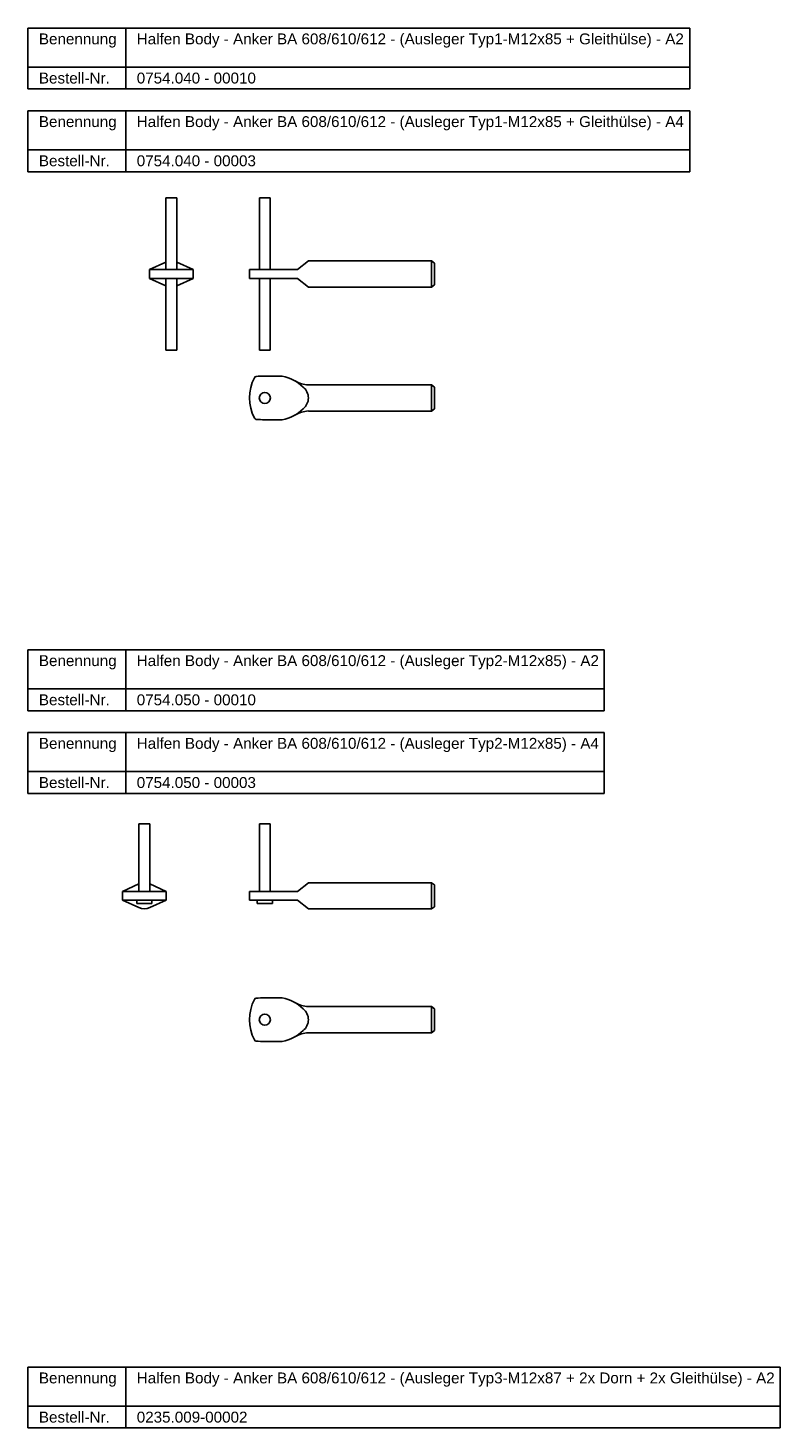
# Model space of a CAD drawing. Header units: millimetres. Extents: x 424 to 1638, y -484 to 859.
# Tile 3 of 3: x 1262 to 1607, y 215 to 859. Entities that reach past the tile are written whole.
import ezdxf

# ---------------------------------------------------------------- set-up
doc = ezdxf.new("R2010")
doc.units = ezdxf.units.MM
doc.header["$LTSCALE"] = 10
doc.layers.add('HALFEN', color=2, linetype='Continuous')
doc.styles.add('ARIAL50', font='ARIAL.TTF', dxfattribs={"height": 5})

msp = doc.modelspace()

# ---------------------------------------------------------------- linework, layer by layer
at = {"layer": 'HALFEN'}
for p, q in [((1261.6, 858.54), (1565.65, 858.54)), ((1261.6, 830.54), (1261.6, 858.54)), ((1306.56, 830.54), (1306.56, 858.54)), ((1565.65, 830.54), (1565.65, 858.54)), ((1261.6, 840.54), (1565.65, 840.54)), ((1261.6, 830.54), (1565.65, 830.54)), ((1261.6, 820.54), (1565.65, 820.54)), ((1261.6, 792.54), (1261.6, 820.54)), ((1306.56, 792.54), (1306.56, 820.54)), ((1565.65, 792.54), (1565.65, 820.54)), ((1261.6, 802.54), (1565.65, 802.54)), ((1261.6, 792.54), (1565.65, 792.54)), ((1324.93, 747.52), (1324.93, 780.52)), ((1329.93, 780.52), (1324.93, 780.52)), ((1329.93, 747.52), (1329.93, 780.52)), ((1367.91, 747.52), (1367.91, 780.52)), ((1372.91, 780.52), (1367.91, 780.52)), ((1372.91, 747.52), (1372.91, 780.52)), ((1317.43, 747.52), (1324.92, 750.97)), ((1317.43, 747.52), (1337.43, 747.52)), ((1317.43, 747.52), (1317.43, 743.52)), ((1337.43, 747.52), (1329.94, 750.97)), ((1337.43, 747.52), (1337.43, 743.52)), ((1363.41, 747.52), (1385.41, 747.52)), ((1363.41, 747.52), (1363.41, 743.52)), ((1390.41, 751.52), (1385.41, 747.52)), ((1390.41, 751.52), (1447.01, 751.52)), ((1447.01, 751.52), (1447.01, 739.52)), ((1447.01, 751.52), (1448.41, 750.52)), ((1448.41, 750.52), (1448.41, 740.52)), ((1317.43, 743.52), (1337.43, 743.52)), ((1317.43, 743.52), (1324.92, 740.07)), ((1324.93, 710.52), (1324.93, 743.52)), ((1329.93, 710.52), (1329.93, 743.52)), ((1337.43, 743.52), (1329.94, 740.07)), ((1363.41, 743.52), (1385.41, 743.52)), ((1367.91, 710.52), (1367.91, 743.52)), ((1372.91, 710.52), (1372.91, 743.52)), ((1390.41, 739.52), (1385.41, 743.52)), ((1448.41, 740.52), (1447.01, 739.52)), ((1390.41, 739.52), (1447.01, 739.52)), ((1329.93, 710.52), (1324.93, 710.52)), ((1372.91, 710.52), (1367.91, 710.52)), ((1370.41, 698.59), (1378.41, 698.59)), ((1390.42, 694.59), (1447.01, 694.59)), ((1447.01, 694.59), (1447.01, 682.59)), ((1447.01, 694.59), (1448.41, 693.59)), ((1448.41, 693.59), (1448.41, 683.59)), ((1390.42, 682.59), (1447.01, 682.59)), ((1448.41, 683.59), (1447.01, 682.59)), ((1370.41, 678.59), (1378.41, 678.59)), ((1261.6, 572.91), (1526.34, 572.91)), ((1261.6, 544.91), (1261.6, 572.91)), ((1306.56, 544.91), (1306.56, 572.91)), ((1526.34, 544.91), (1526.34, 572.91)), ((1261.6, 554.91), (1526.34, 554.91)), ((1261.6, 544.91), (1526.34, 544.91)), ((1261.6, 534.91), (1526.34, 534.91)), ((1261.6, 506.91), (1261.6, 534.91)), ((1306.56, 506.91), (1306.56, 534.91)), ((1526.34, 506.91), (1526.34, 534.91)), ((1261.6, 516.91), (1526.34, 516.91)), ((1261.6, 506.91), (1526.34, 506.91)), ((1312.54, 461.88), (1312.54, 492.88)), ((1317.54, 492.88), (1312.54, 492.88)), ((1317.54, 461.88), (1317.54, 492.88)), ((1367.91, 492.88), (1367.91, 461.88)), ((1372.91, 492.88), (1367.91, 492.88)), ((1372.91, 461.88), (1372.91, 492.88)), ((1305.04, 461.88), (1312.53, 465.33)), ((1325.04, 461.88), (1317.55, 465.33)), ((1390.41, 465.88), (1385.41, 461.88)), ((1390.41, 465.88), (1447.01, 465.88)), ((1447.01, 465.88), (1447.01, 453.88)), ((1447.01, 465.88), (1448.41, 464.88)), ((1448.41, 464.88), (1448.41, 454.88)), ((1305.04, 461.88), (1325.04, 461.88)), ((1305.04, 461.88), (1305.04, 457.88)), ((1305.04, 457.88), (1325.04, 457.88)), ((1305.04, 457.88), (1312.53, 454.43)), ((1311.54, 457.88), (1311.54, 456.38)), ((1325.04, 457.88), (1317.55, 454.43)), ((1318.54, 456.38), (1318.54, 457.88)), ((1325.04, 461.88), (1325.04, 457.88)), ((1363.41, 461.88), (1385.41, 461.88)), ((1363.41, 461.88), (1363.41, 457.88)), ((1363.41, 457.88), (1385.41, 457.88)), ((1366.91, 457.88), (1366.91, 456.38)), ((1373.91, 456.38), (1373.91, 457.88)), ((1390.41, 453.88), (1385.41, 457.88)), ((1318.54, 456.38), (1311.54, 456.38)), ((1373.91, 456.38), (1366.91, 456.38)), ((1390.41, 453.88), (1447.01, 453.88)), ((1448.41, 454.88), (1447.01, 453.88)), ((1370.41, 412.96), (1378.41, 412.96)), ((1390.42, 408.96), (1447.01, 408.96)), ((1447.01, 408.96), (1447.01, 396.96)), ((1447.01, 408.96), (1448.41, 407.96)), ((1448.41, 407.96), (1448.41, 397.96)), ((1370.41, 392.96), (1378.41, 392.96)), ((1390.42, 396.96), (1447.01, 396.96)), ((1448.41, 397.96), (1447.01, 396.96)), ((1261.6, 243.38), (1607.1, 243.38)), ((1261.6, 215.38), (1261.6, 243.38)), ((1306.56, 215.38), (1306.56, 243.38)), ((1607.1, 215.38), (1607.1, 243.38)), ((1261.6, 225.38), (1607.1, 225.38)), ((1261.6, 215.38), (1607.1, 215.38))]:
    msp.add_line(p, q, dxfattribs=at)
for centre in [(1370.41, 688.59), (1370.41, 402.96)]:
    msp.add_circle(centre, 2.55, dxfattribs=at)
for centre, radius, start, end in [((1327.43, 745.52), 6, 114.62432, 114.72996), ((1383.96, 688.59), 20.55, 153.10667, 206.89333), ((1366.52, 697.44), 1, 95.71948, 153.10667), ((1369.75, 665.22), 33.38, 88.87071, 95.71948), ((1374.95, 680.2), 18.71, 45.68888, 79.34138), ((1391.12, 708.15), 13.57, 240.09537, 267.05052), ((1383.98, 688.59), 6.43, 308.92503, 51.07497), ((1374.95, 696.98), 18.71, 280.65862, 314.31112), ((1391.12, 669.04), 13.57, 92.94948, 119.90463), ((1366.52, 679.75), 1, 206.89333, 264.28052), ((1369.75, 711.97), 33.38, 264.28052, 271.12929), ((1315.04, 459.88), 6, 114.62432, 114.72996), ((1315.04, 459.88), 6, 245.27004, 294.72996), ((1383.96, 402.96), 20.55, 153.10667, 206.89333), ((1366.52, 411.8), 1, 95.71948, 153.10667), ((1369.75, 379.58), 33.38, 88.87071, 95.71948), ((1374.95, 394.57), 18.71, 45.68888, 79.34138), ((1391.12, 422.51), 13.57, 240.09537, 267.05052), ((1383.98, 402.96), 6.43, 308.92503, 51.07497), ((1366.52, 394.11), 1, 206.89333, 264.28052), ((1369.75, 426.33), 33.38, 264.28052, 271.12929), ((1374.95, 411.35), 18.71, 280.65862, 314.31112), ((1391.12, 383.41), 13.57, 92.94948, 119.90463)]:
    msp.add_arc(centre, radius, start, end, dxfattribs=at)

# ---------------------------------------------------------------- texts
at = {"layer": 'HALFEN', "style": 'ARIAL50'}
for s, p in [('Benennung', (1266.6, 851.04)), ('Halfen Body - Anker BA 608/610/612 - (Ausleger Typ1-M12x85 + Gleithülse) - A2', (1311.56, 851.04)), ('Bestell-Nr.', (1266.6, 833.04)), ('0754.040 - 00010', (1311.56, 833.04)), ('Benennung', (1266.6, 813.04)), ('Halfen Body - Anker BA 608/610/612 - (Ausleger Typ1-M12x85 + Gleithülse) - A4', (1311.56, 813.04)), ('Bestell-Nr.', (1266.6, 795.04)), ('0754.040 - 00003', (1311.56, 795.04)), ('Benennung', (1266.6, 565.41)), ('Halfen Body - Anker BA 608/610/612 - (Ausleger Typ2-M12x85) - A2', (1311.56, 565.41)), ('Bestell-Nr.', (1266.6, 547.41)), ('0754.050 - 00010', (1311.56, 547.41)), ('Benennung', (1266.6, 527.41)), ('Halfen Body - Anker BA 608/610/612 - (Ausleger Typ2-M12x85) - A4', (1311.56, 527.41)), ('Bestell-Nr.', (1266.6, 509.41)), ('0754.050 - 00003', (1311.56, 509.41)), ('Benennung', (1266.6, 235.88)), ('Halfen Body - Anker BA 608/610/612 - (Ausleger Typ3-M12x87 + 2x Dorn + 2x Gleithülse) - A2', (1311.56, 235.88)), ('Bestell-Nr.', (1266.6, 217.88)), ('0235.009-00002', (1311.56, 217.88))]:
    msp.add_text(s, height=5, dxfattribs=at).set_placement(p)

doc.saveas('drawing.dxf')
